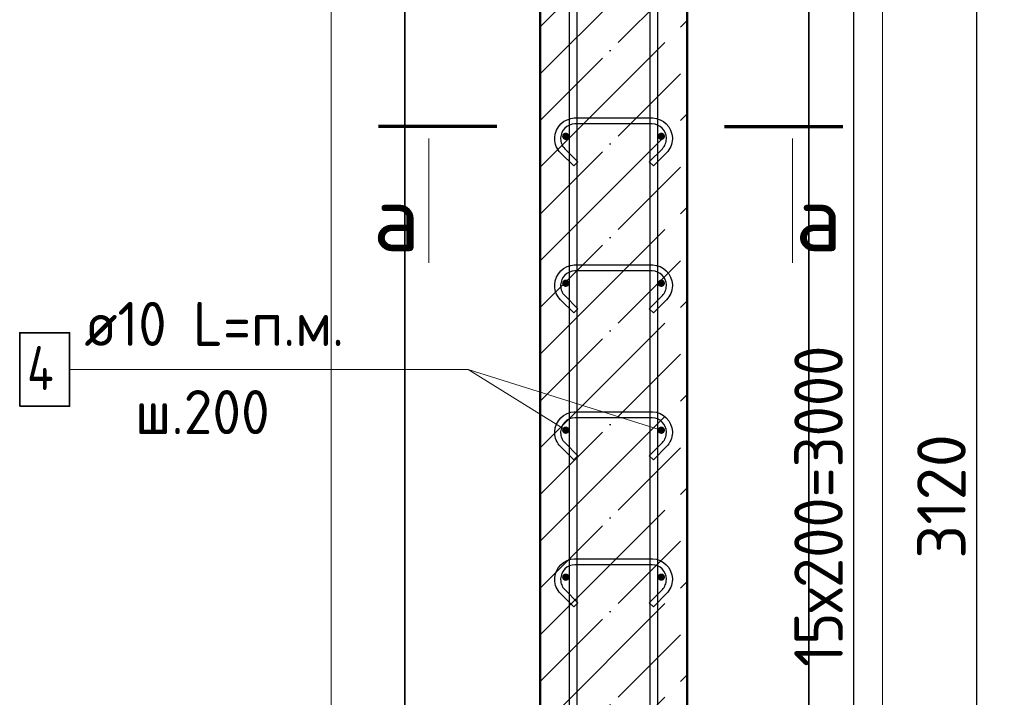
# Model space of a CAD drawing. Header units: millimetres. Extents: x -26477 to 45326, y 46540 to 77465.
# Tile 17 of 50: x -19923 to -18583, y 69815 to 70737. Entities that reach past the tile are written whole.
import ezdxf

# ---------------------------------------------------------------- set-up
doc = ezdxf.new("R2010")
doc.units = ezdxf.units.MM
doc.header["$PDMODE"] = 65
doc.linetypes.add('______11', pattern=[150, 120, -15, 0, -15])
doc.linetypes.add('______5', pattern=[330, 240, -30, 30, -30])
for name, color, linetype, lineweight in [('Standard', 7, 'Continuous', 25), ('Арм.стержн. вертикальными 1', 22, 'Continuous', 35), ('Арм.стержн.горизонт. 1', 180, 'Continuous', 35), ('Размерная линия_ общее', 7, 'Continuous', 13)]:
    doc.layers.add(name, color=color, linetype=linetype, lineweight=lineweight)
doc.layers.add('Арм.стержн.Стяжки', color=7, linetype='Continuous', lineweight=35, true_color=0x501e0f)
doc.styles.add('ISOCPEUR', font='ISOCPEUR')
doc.dimstyles.new('DIMSTYLE_5', dxfattribs={"dimtxt": 66, "dimasz": 75, "dimexe": 0, "dimexo": 0, "dimgap": 33, "dimtad": 2, "dimdec": 0, "dimrnd": 5, "dimzin": 12, "dimdsep": 46, "dimtxsty": 'ISOCPEUR', "dimblk1": 'ALL_ML_STRICH', "dimblk2": 'ALL_ML_STRICH', "dimsah": 1, "dimcen": 0, "dimclrd": 7, "dimclre": 256, "dimclrt": 7, "dimadec": 0, "dimazin": 0, "dimtfac": 1, "dimtdec": 0, "dimtix": 1, "dimtmove": 2, "dimatfit": 3, "dimfxl": 0, "dimtzin": 0, "dimlwd": 0, "dimlwe": -3, "dimarcsym": 0})

# ---------------------------------------------------------------- blocks, each defined once
blk = doc.blocks.new('ALL_ML_STRICH')
at = {"color": 0, "linetype": 'ByBlock', "lineweight": -2}
for p, q in [((0, -0.5), (0, 0.5)), ((-0.3, -0.3), (0.3, 0.3)), ((-1, 0), (0.5, 0))]:
    blk.add_line(p, q, dxfattribs=at)
blk = doc.blocks.new('*D18')
at = {"layer": 'DEFPOINTS', "color": 7, "linetype": 'Continuous', "lineweight": 13, "transparency": 33554687}
for p in [(-18918.7, 71638.6), (-18890.1, 68518.6), (-18620.8, 68518.6)]:
    blk.add_point(p, dxfattribs=at)
at = {"layer": 'Размерная линия_ общее', "color": 253, "linetype": 'Continuous', "lineweight": -2, "true_color": 0xa0a0a0, "transparency": 33554687}
for p, q in [((-18898.7, 71638.6), (-18620.8, 71638.6)), ((-18870.1, 68518.6), (-18620.8, 68518.6))]:
    blk.add_line(p, q, dxfattribs=at)
at = {"layer": 'Размерная линия_ общее', "color": 7, "linetype": 'Continuous', "lineweight": -2, "transparency": 33554687}
blk.add_line((-18620.8, 68518.6), (-18620.8, 71638.6), dxfattribs=at)
at = {"layer": 'Размерная линия_ общее', "color": 7, "linetype": 'Continuous', "lineweight": 13, "transparency": 33554687, "xscale": 75, "yscale": 75, "zscale": 75}
for p, rotation in [((-18620.8, 71638.6), 90), ((-18620.8, 68518.6), 270)]:
    blk.add_blockref('ALL_ML_STRICH', p, dxfattribs=dict(at, rotation=rotation))
at = {"layer": 'Размерная линия_ общее', "color": 7, "linetype": 'Continuous', "lineweight": 13, "transparency": 33554687, "insert": (-18668.8, 70088.5), "char_height": 66, "width": 264, "attachment_point": 5, "rotation": 90, "style": 'ISOCPEUR'}
blk.add_mtext('\\A1;{3120}', dxfattribs=at)
blk = doc.blocks.new('*D21')
at = {"layer": 'DEFPOINTS', "color": 7, "linetype": 'Continuous', "lineweight": 13, "transparency": 33554687}
for p in [(-19049.9, 71578.6), (-19049.9, 68578.6), (-18788, 68578.6)]:
    blk.add_point(p, dxfattribs=at)
at = {"layer": 'Размерная линия_ общее', "color": 253, "linetype": 'Continuous', "lineweight": -2, "true_color": 0xa0a0a0, "transparency": 33554687}
for p, q in [((-19029.9, 71578.6), (-18788, 71578.6)), ((-19029.9, 68578.6), (-18788, 68578.6))]:
    blk.add_line(p, q, dxfattribs=at)
at = {"layer": 'Размерная линия_ общее', "color": 7, "linetype": 'Continuous', "lineweight": -2, "transparency": 33554687}
blk.add_line((-18788, 68578.6), (-18788, 71578.6), dxfattribs=at)
at = {"layer": 'Размерная линия_ общее', "color": 7, "linetype": 'Continuous', "lineweight": 13, "transparency": 33554687, "xscale": 75, "yscale": 75, "zscale": 75}
for p, rotation in [((-18788, 71578.6), 90), ((-18788, 68578.6), 270)]:
    blk.add_blockref('ALL_ML_STRICH', p, dxfattribs=dict(at, rotation=rotation))
at = {"layer": 'Размерная линия_ общее', "color": 7, "linetype": 'Continuous', "lineweight": 13, "transparency": 33554687, "insert": (-18869, 69856.6), "char_height": 66, "width": 3.3, "attachment_point": 1, "rotation": 90, "line_spacing_factor": 0.60241, "style": 'ISOCPEUR'}
blk.add_mtext('\\W0.91;15х200=3000', dxfattribs=at)

msp = doc.modelspace()

# ---------------------------------------------------------------- hatches: boundary and pattern name
at = {"layer": 'Арм.стержн.горизонт. 1', "linetype": 'Continuous', "lineweight": 50, "transparency": 33554687}
for points in [[(-19174.9, 70578.6), (-19175.3, 70580.6), (-19176.4, 70582.2), (-19178, 70583.3), (-19179.9, 70583.6), (-19181.8, 70583.3), (-19183.5, 70582.2), (-19184.6, 70580.6), (-19184.9, 70578.6), (-19184.6, 70576.7), (-19183.5, 70575.1), (-19181.8, 70574), (-19179.9, 70573.6), (-19178, 70574), (-19176.4, 70575.1), (-19175.3, 70576.7)], [(-19044.9, 70578.6), (-19045.3, 70580.6), (-19046.4, 70582.2), (-19048, 70583.3), (-19049.9, 70583.6), (-19051.8, 70583.3), (-19053.5, 70582.2), (-19054.6, 70580.6), (-19054.9, 70578.6), (-19054.6, 70576.7), (-19053.5, 70575.1), (-19051.8, 70574), (-19049.9, 70573.6), (-19048, 70574), (-19046.4, 70575.1), (-19045.3, 70576.7)], [(-19174.9, 70378.6), (-19175.3, 70380.6), (-19176.4, 70382.2), (-19178, 70383.3), (-19179.9, 70383.6), (-19181.8, 70383.3), (-19183.5, 70382.2), (-19184.6, 70380.6), (-19184.9, 70378.6), (-19184.6, 70376.7), (-19183.5, 70375.1), (-19181.8, 70374), (-19179.9, 70373.6), (-19178, 70374), (-19176.4, 70375.1), (-19175.3, 70376.7)], [(-19044.9, 70378.6), (-19045.3, 70380.6), (-19046.4, 70382.2), (-19048, 70383.3), (-19049.9, 70383.6), (-19051.8, 70383.3), (-19053.5, 70382.2), (-19054.6, 70380.6), (-19054.9, 70378.6), (-19054.6, 70376.7), (-19053.5, 70375.1), (-19051.8, 70374), (-19049.9, 70373.6), (-19048, 70374), (-19046.4, 70375.1), (-19045.3, 70376.7)], [(-19174.9, 70178.6), (-19175.3, 70180.6), (-19176.4, 70182.2), (-19178, 70183.3), (-19179.9, 70183.6), (-19181.8, 70183.3), (-19183.5, 70182.2), (-19184.6, 70180.6), (-19184.9, 70178.6), (-19184.6, 70176.7), (-19183.5, 70175.1), (-19181.8, 70174), (-19179.9, 70173.6), (-19178, 70174), (-19176.4, 70175.1), (-19175.3, 70176.7)], [(-19044.9, 70178.6), (-19045.3, 70180.6), (-19046.4, 70182.2), (-19048, 70183.3), (-19049.9, 70183.6), (-19051.8, 70183.3), (-19053.5, 70182.2), (-19054.6, 70180.6), (-19054.9, 70178.6), (-19054.6, 70176.7), (-19053.5, 70175.1), (-19051.8, 70174), (-19049.9, 70173.6), (-19048, 70174), (-19046.4, 70175.1), (-19045.3, 70176.7)], [(-19174.9, 69978.6), (-19175.3, 69980.6), (-19176.4, 69982.2), (-19178, 69983.3), (-19179.9, 69983.6), (-19181.8, 69983.3), (-19183.5, 69982.2), (-19184.6, 69980.6), (-19184.9, 69978.6), (-19184.6, 69976.7), (-19183.5, 69975.1), (-19181.8, 69974), (-19179.9, 69973.6), (-19178, 69974), (-19176.4, 69975.1), (-19175.3, 69976.7)], [(-19044.9, 69978.6), (-19045.3, 69980.6), (-19046.4, 69982.2), (-19048, 69983.3), (-19049.9, 69983.6), (-19051.8, 69983.3), (-19053.5, 69982.2), (-19054.6, 69980.6), (-19054.9, 69978.6), (-19054.6, 69976.7), (-19053.5, 69975.1), (-19051.8, 69974), (-19049.9, 69973.6), (-19048, 69974), (-19046.4, 69975.1), (-19045.3, 69976.7)]]:
    msp.add_hatch(color=4, dxfattribs=at).paths.add_polyline_path(points)

# ---------------------------------------------------------------- linework, layer by layer
at = {"color": 52, "linetype": 'Continuous', "lineweight": -3, "transparency": 33554687}
for p, q in [((-19399, 72672), (-19399, 68188.5)), ((-19399, 68188.5), (-19399, 72672)), ((-18849, 72672), (-18849, 68188.5)), ((-18849, 68188.5), (-18849, 72672))]:
    msp.add_line(p, q, dxfattribs=at)
at = {"layer": 'Standard', "color": 7, "linetype": 'Continuous', "lineweight": 50, "transparency": 33554687}
for p, q in [((-19214.9, 71638.6), (-19214.9, 68518.6)), ((-19014.9, 68518.6), (-19014.9, 71638.6))]:
    msp.add_line(p, q, dxfattribs=at)
at = {"layer": 'Standard', "color": 7, "linetype": '______11', "lineweight": -3, "transparency": 33554687}
for p, q in [((-19214.9, 70727.5), (-19014.9, 70927.5)), ((-19214.9, 70600.2), (-19014.9, 70800.2)), ((-19214.9, 70472.9), (-19014.9, 70672.9)), ((-19214.9, 70345.6), (-19014.9, 70545.6)), ((-19214.9, 70218.3), (-19014.9, 70418.3)), ((-19214.9, 70091.1), (-19014.9, 70291.1)), ((-19214.9, 69963.8), (-19014.9, 70163.8)), ((-19214.9, 69836.5), (-19014.9, 70036.5)), ((-19214.9, 69709.2), (-19014.9, 69909.2))]:
    msp.add_line(p, q, dxfattribs=at)
at = {"layer": 'Standard', "color": 7, "linetype": '______5', "lineweight": -3, "transparency": 33554687}
for p, q in [((-19214.9, 70663.8), (-19014.9, 70863.8)), ((-19214.9, 70536.5), (-19014.9, 70736.5)), ((-19214.9, 70409.3), (-19014.9, 70609.3)), ((-19214.9, 70282), (-19014.9, 70482)), ((-19214.9, 70154.7), (-19014.9, 70354.7)), ((-19214.9, 70027.4), (-19014.9, 70227.4)), ((-19214.9, 69900.1), (-19014.9, 70100.1)), ((-19214.9, 69772.9), (-19014.9, 69972.9)), ((-19214.9, 69645.6), (-19014.9, 69845.6))]:
    msp.add_line(p, q, dxfattribs=at)
at = {"layer": 'Standard', "color": 7, "linetype": 'Continuous', "lineweight": 70, "transparency": 33554687}
for p, q in [((-19273.9, 70591.9), (-19434.7, 70591.9)), ((-18963.9, 70591.9), (-18803.1, 70591.9))]:
    msp.add_line(p, q, dxfattribs=at)
at = {"layer": 'Standard', "color": 7, "linetype": 'Continuous', "lineweight": 13, "transparency": 33554687}
for p, q in [((-19366.2, 70575.9), (-19366.2, 70406.3)), ((-18871.6, 70575.9), (-18871.6, 70406.3)), ((-19049.9, 70178.6), (-19312.9, 70261.3))]:
    msp.add_line(p, q, dxfattribs=at)
msp.add_lwpolyline([(-19499, 68088.5), (-18749, 68088.5), (-18749, 72772), (-19499, 72772), (-19499, 68088.5)], dxfattribs=at)
at = {"layer": 'Арм.стержн. вертикальными 1', "color": 4, "linetype": 'Continuous', "lineweight": 25, "transparency": 33554687}
for points in [[(-19174.9, 68518.6), (-19174.9, 72648.6), (-19164.9, 72648.6), (-19164.9, 68518.6), (-19174.9, 68518.6)], [(-19174.9, 68518.6), (-19174.9, 72648.6), (-19164.9, 72648.6), (-19164.9, 68518.6), (-19174.9, 68518.6)], [(-19064.9, 68518.6), (-19064.9, 72648.6), (-19054.9, 72648.6), (-19054.9, 68518.6), (-19064.9, 68518.6)], [(-19064.9, 68518.6), (-19064.9, 72648.6), (-19054.9, 72648.6), (-19054.9, 68518.6), (-19064.9, 68518.6)]]:
    msp.add_lwpolyline(points, dxfattribs=at)
at = {"layer": 'Арм.стержн.горизонт. 1', "color": 7, "linetype": 'Continuous', "lineweight": 13, "transparency": 33554687}
for p, q in [((-19854.9, 70261.3), (-19312.9, 70261.3)), ((-19312.9, 70261.3), (-19179.9, 70178.6))]:
    msp.add_line(p, q, dxfattribs=at)
at = {"layer": 'Арм.стержн.горизонт. 1', "color": 7, "linetype": 'Continuous', "lineweight": 35, "transparency": 33554687}
msp.add_lwpolyline([(-19922.9, 70211.3), (-19854.9, 70211.3), (-19854.9, 70311.3), (-19922.9, 70311.3), (-19922.9, 70211.3)], dxfattribs=at)
at = {"layer": 'Арм.стержн.Стяжки', "color": 40, "linetype": 'Continuous', "lineweight": 25, "transparency": 33554687}
for points in [[(-19066.4, 70543.9), (-19048.5, 70561.8), (-19047.3, 70563.2), (-19046.2, 70564.7), (-19045.2, 70566.3), (-19044.5, 70568), (-19043.8, 70569.7), (-19043.4, 70571.5), (-19043.1, 70573.4), (-19042.9, 70575.3), (-19042.9, 70576.4), (-19043.4, 70580), (-19044.6, 70583.7), (-19046.5, 70587), (-19048.8, 70589.8), (-19051.5, 70592.1), (-19054.9, 70593.9), (-19058.5, 70595.1), (-19062.2, 70595.6), (-19167.7, 70595.6), (-19171.3, 70595.1), (-19175, 70593.9), (-19178.3, 70592.1), (-19181.1, 70589.8), (-19183.3, 70587), (-19185.2, 70583.7), (-19186.4, 70580), (-19186.9, 70576.4), (-19186.9, 70575.3), (-19186.8, 70573.4), (-19186.5, 70571.5), (-19186, 70569.7), (-19185.4, 70568), (-19184.6, 70566.3), (-19183.7, 70564.7), (-19182.6, 70563.2), (-19181.3, 70561.8), (-19163.5, 70543.9), (-19169.1, 70538.3), (-19187.2, 70556.3), (-19188.9, 70558.2), (-19190.4, 70560.3), (-19191.7, 70562.6), (-19192.8, 70564.9), (-19193.7, 70567.4), (-19194.3, 70569.9), (-19194.8, 70572.5), (-19194.9, 70575), (-19194.9, 70577), (-19194.3, 70581.8), (-19192.6, 70586.9), (-19190, 70591.6), (-19186.7, 70595.5), (-19182.9, 70598.7), (-19178.2, 70601.3), (-19173.1, 70603), (-19168.3, 70603.6), (-19061.6, 70603.6), (-19056.7, 70603), (-19051.6, 70601.3), (-19047, 70598.7), (-19043.1, 70595.5), (-19039.9, 70591.6), (-19037.3, 70586.9), (-19035.6, 70581.8), (-19034.9, 70577), (-19034.9, 70575), (-19035.1, 70572.5), (-19035.5, 70569.9), (-19036.2, 70567.4), (-19037.1, 70564.9), (-19038.2, 70562.6), (-19039.5, 70560.3), (-19041, 70558.2), (-19042.7, 70556.3), (-19060.7, 70538.3), (-19066.4, 70543.9)], [(-19066.4, 70343.9), (-19048.5, 70361.8), (-19047.3, 70363.2), (-19046.2, 70364.7), (-19045.2, 70366.3), (-19044.5, 70368), (-19043.8, 70369.7), (-19043.4, 70371.5), (-19043.1, 70373.4), (-19042.9, 70375.3), (-19042.9, 70376.4), (-19043.4, 70380), (-19044.6, 70383.7), (-19046.5, 70387), (-19048.8, 70389.8), (-19051.5, 70392.1), (-19054.9, 70393.9), (-19058.5, 70395.1), (-19062.2, 70395.6), (-19167.7, 70395.6), (-19171.3, 70395.1), (-19175, 70393.9), (-19178.3, 70392.1), (-19181.1, 70389.8), (-19183.3, 70387), (-19185.2, 70383.7), (-19186.4, 70380), (-19186.9, 70376.4), (-19186.9, 70375.3), (-19186.8, 70373.4), (-19186.5, 70371.5), (-19186, 70369.7), (-19185.4, 70368), (-19184.6, 70366.3), (-19183.7, 70364.7), (-19182.6, 70363.2), (-19181.3, 70361.8), (-19163.5, 70343.9), (-19169.1, 70338.3), (-19187.2, 70356.3), (-19188.9, 70358.2), (-19190.4, 70360.3), (-19191.7, 70362.6), (-19192.8, 70364.9), (-19193.7, 70367.3), (-19194.3, 70369.9), (-19194.8, 70372.5), (-19194.9, 70375), (-19194.9, 70377), (-19194.3, 70381.8), (-19192.6, 70386.9), (-19190, 70391.6), (-19186.7, 70395.5), (-19182.9, 70398.7), (-19178.2, 70401.3), (-19173.1, 70403), (-19168.3, 70403.6), (-19061.6, 70403.6), (-19056.7, 70403), (-19051.6, 70401.3), (-19047, 70398.7), (-19043.1, 70395.5), (-19039.9, 70391.6), (-19037.3, 70386.9), (-19035.6, 70381.8), (-19034.9, 70377), (-19034.9, 70375), (-19035.1, 70372.5), (-19035.5, 70369.9), (-19036.2, 70367.3), (-19037.1, 70364.9), (-19038.2, 70362.6), (-19039.5, 70360.3), (-19041, 70358.2), (-19042.7, 70356.3), (-19060.7, 70338.3), (-19066.4, 70343.9)], [(-19066.4, 70143.9), (-19048.5, 70161.8), (-19047.3, 70163.2), (-19046.2, 70164.7), (-19045.2, 70166.3), (-19044.5, 70168), (-19043.8, 70169.7), (-19043.4, 70171.5), (-19043.1, 70173.4), (-19042.9, 70175.3), (-19042.9, 70176.4), (-19043.4, 70180), (-19044.6, 70183.7), (-19046.5, 70187), (-19048.8, 70189.8), (-19051.5, 70192.1), (-19054.9, 70193.9), (-19058.5, 70195.1), (-19062.2, 70195.6), (-19167.7, 70195.6), (-19171.3, 70195.1), (-19175, 70193.9), (-19178.3, 70192.1), (-19181.1, 70189.8), (-19183.3, 70187), (-19185.2, 70183.7), (-19186.4, 70180), (-19186.9, 70176.4), (-19186.9, 70175.3), (-19186.8, 70173.4), (-19186.5, 70171.5), (-19186, 70169.7), (-19185.4, 70168), (-19184.6, 70166.3), (-19183.7, 70164.7), (-19182.6, 70163.2), (-19181.3, 70161.8), (-19163.5, 70143.9), (-19169.1, 70138.3), (-19187.2, 70156.3), (-19188.9, 70158.2), (-19190.4, 70160.3), (-19191.7, 70162.6), (-19192.8, 70164.9), (-19193.7, 70167.3), (-19194.3, 70169.9), (-19194.8, 70172.5), (-19194.9, 70175), (-19194.9, 70177), (-19194.3, 70181.8), (-19192.6, 70186.9), (-19190, 70191.6), (-19186.7, 70195.5), (-19182.9, 70198.7), (-19178.2, 70201.3), (-19173.1, 70203), (-19168.3, 70203.6), (-19061.6, 70203.6), (-19056.7, 70203), (-19051.6, 70201.3), (-19047, 70198.7), (-19043.1, 70195.5), (-19039.9, 70191.6), (-19037.3, 70186.9), (-19035.6, 70181.8), (-19034.9, 70177), (-19034.9, 70175), (-19035.1, 70172.5), (-19035.5, 70169.9), (-19036.2, 70167.3), (-19037.1, 70164.9), (-19038.2, 70162.6), (-19039.5, 70160.3), (-19041, 70158.2), (-19042.7, 70156.3), (-19060.7, 70138.3), (-19066.4, 70143.9)], [(-19066.4, 69943.9), (-19048.5, 69961.8), (-19047.3, 69963.2), (-19046.2, 69964.7), (-19045.2, 69966.3), (-19044.5, 69968), (-19043.8, 69969.7), (-19043.4, 69971.5), (-19043.1, 69973.4), (-19042.9, 69975.3), (-19042.9, 69976.4), (-19043.4, 69980), (-19044.6, 69983.7), (-19046.5, 69987), (-19048.8, 69989.8), (-19051.5, 69992.1), (-19054.9, 69993.9), (-19058.5, 69995.1), (-19062.2, 69995.6), (-19167.7, 69995.6), (-19171.3, 69995.1), (-19175, 69993.9), (-19178.3, 69992.1), (-19181.1, 69989.8), (-19183.3, 69987), (-19185.2, 69983.7), (-19186.4, 69980), (-19186.9, 69976.4), (-19186.9, 69975.3), (-19186.8, 69973.4), (-19186.5, 69971.5), (-19186, 69969.7), (-19185.4, 69968), (-19184.6, 69966.3), (-19183.7, 69964.7), (-19182.6, 69963.2), (-19181.3, 69961.8), (-19163.5, 69943.9), (-19169.1, 69938.3), (-19187.2, 69956.3), (-19188.9, 69958.2), (-19190.4, 69960.3), (-19191.7, 69962.6), (-19192.8, 69964.9), (-19193.7, 69967.4), (-19194.3, 69969.9), (-19194.8, 69972.5), (-19194.9, 69975), (-19194.9, 69977), (-19194.3, 69981.8), (-19192.6, 69986.9), (-19190, 69991.6), (-19186.7, 69995.5), (-19182.9, 69998.7), (-19178.2, 70001.3), (-19173.1, 70003), (-19168.3, 70003.6), (-19061.6, 70003.6), (-19056.7, 70003), (-19051.6, 70001.3), (-19047, 69998.7), (-19043.1, 69995.5), (-19039.9, 69991.6), (-19037.3, 69986.9), (-19035.6, 69981.8), (-19034.9, 69977), (-19034.9, 69975), (-19035.1, 69972.5), (-19035.5, 69969.9), (-19036.2, 69967.4), (-19037.1, 69964.9), (-19038.2, 69962.6), (-19039.5, 69960.3), (-19041, 69958.2), (-19042.7, 69956.3), (-19060.7, 69938.3), (-19066.4, 69943.9)]]:
    msp.add_lwpolyline(points, dxfattribs=at)

# ---------------------------------------------------------------- texts
at = {"layer": 'Standard', "color": 7, "linetype": 'Continuous', "lineweight": 13, "transparency": 33554687, "char_height": 90, "width": 108, "attachment_point": 7, "style": 'ISOCPEUR'}
for insert in [(-19442.1, 70422.3), (-18867.7, 70422.3)]:
    msp.add_mtext('\\A1;{\\fISOCPEUR|i0|b0;\\H90.000000;\\W1.000000;\\C7;а}\\P', dxfattribs=dict(at, insert=insert))
at = {"layer": 'Арм.стержн.горизонт. 1', "color": 7, "linetype": 'Continuous', "lineweight": 25, "transparency": 33554687, "char_height": 60, "attachment_point": 7, "style": 'ISOCPEUR'}
for s, insert, width in [('\\W0.94;ø10 L=п.м.', (-19834.9, 70293.3), 399.966), ('\\W0.80;4', (-19912.9, 70233.3), 71.967), ('\\W0.95;ш.200 ', (-19765.9, 70173.3), 262.399)]:
    msp.add_mtext(s, dxfattribs=dict(at, insert=insert, width=width))

# ---------------------------------------------------------------- dimensions: what is measured, and where the dimension line sits
at = {"layer": 'Размерная линия_ общее', "color": 7, "linetype": 'Continuous', "lineweight": 13, "transparency": 33554687}
dim = msp.add_linear_dim(base=(-18620.8, 71638.6), p1=(-18870.1, 68518.6), p2=(-18898.7, 71638.6), angle=90, dimstyle='DIMSTYLE_5', override={"dimpost": '<>', "dimclrd": 7, "dimclre": 253, "dimclrt": 7, "dimlwd": 0, "dimlwe": 65533}, dxfattribs=at)
dim.commit()
dim.dimension.update_dxf_attribs({"geometry": '*D18', "text_midpoint": (-18668.8, 70088.5), "dimtype": 160})
dim = msp.add_linear_dim(base=(-18788, 71578.6), p1=(-19029.9, 68578.6), p2=(-19029.9, 71578.6), angle=90, text='\\W0.91;15х200=3000', dimstyle='DIMSTYLE_5', override={"dimpost": '<>', "dimclrd": 7, "dimclre": 253, "dimclrt": 7, "dimlwd": 0, "dimlwe": 65533}, dxfattribs=at)
dim.commit()
dim.dimension.update_dxf_attribs({"geometry": '*D21', "text_midpoint": (-18821, 70078.6), "dimtype": 160})

doc.saveas('drawing.dxf')
